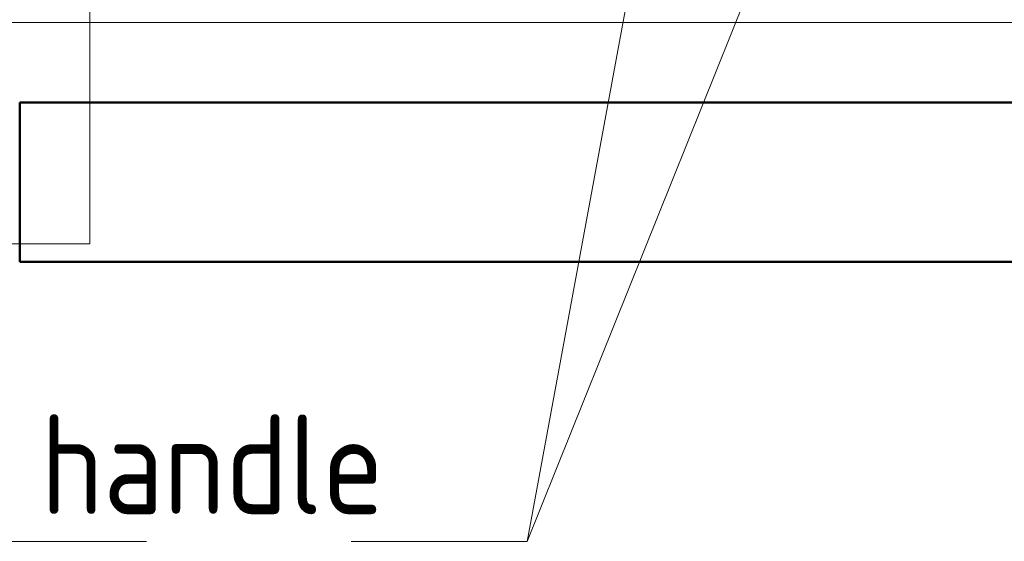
# Model space of a CAD drawing. Header units: millimetres. Extents: x -7237 to 20224, y 4737 to 43478.
# Tile 15 of 88: x 8720 to 9956, y 35125 to 35779. Entities that reach past the tile are written whole.
import ezdxf

# ---------------------------------------------------------------- set-up
doc = ezdxf.new("R2010")
doc.units = ezdxf.units.MM
for name, color, linetype, lineweight in [('A-WALL-____-MCUT', 113, 'Continuous', 50), ('A-WALL-____-OTLN', 113, 'Continuous', 20), ('I-FURN-____-MCUT', 30, 'Continuous', 9), ('I-FURN-____-OTLN', 30, 'Continuous', 20), ('P-PIPE-____-IDEN', 2, 'Continuous', 20)]:
    doc.layers.add(name, color=color, linetype=linetype, lineweight=lineweight)
doc.styles.add('GOST Common_1', font='GOST_Common.ttf', dxfattribs={"width": 0.9, "height": 125})

# ---------------------------------------------------------------- blocks, each defined once
blk = doc.blocks.new('Прямая форма - 83 new-610885-В_Этаж 02_Водопровод')
at = {"layer": 'A-WALL-____-MCUT', "color": 53}
for p, q in [((9000, 0), (7000, 0)), ((9000, -200), (9000, 0)), ((7000, -200), (9000, -200))]:
    blk.add_line(p, q, dxfattribs=at)
blk = doc.blocks.new('Прямая форма - SW - 007-610886-В_Этаж 02_Водопровод')
blk.add_blockref('Прямая форма - 83 new-610885-В_Этаж 02_Водопровод', (0, 0))
blk = doc.blocks.new('Прямая форма - 83 new-610895-В_Этаж 02_Водопровод')
at = {"layer": 'I-FURN-____-MCUT', "color": 133}
blk.add_line((0, 0), (0, -2086.6), dxfattribs=at)
blk = doc.blocks.new('Прямая форма - FU - 053-610896-В_Этаж 02_Водопровод')
blk.add_blockref('Прямая форма - 83 new-610895-В_Этаж 02_Водопровод', (0, 0))
blk = doc.blocks.new('83 new_ifc_RVT-1-В_Этаж 02_Водопровод')
at = {"layer": 'A-WALL-____-OTLN', "color": 253, "lineweight": 20, "rotation": 180}
blk.add_blockref('Прямая форма - SW - 007-610886-В_Этаж 02_Водопровод', (30210.3, 35475.8), dxfattribs=at)
at = {"layer": 'I-FURN-____-OTLN', "color": 253, "lineweight": 20, "rotation": 90}
blk.add_blockref('Прямая форма - FU - 053-610896-В_Этаж 02_Водопровод', (21110.3, 35775.8), dxfattribs=at)
blk = doc.blocks.new('ADSK_M_Арматура трубопроводов - ADSK_Наименование_Диаметр условный_30-1610245-В_Этаж 02_Водопровод')
at = {"layer": 'P-PIPE-____-IDEN'}
blk.add_line((-15, 0), (15, 0), dxfattribs=at)

msp = doc.modelspace()

# ---------------------------------------------------------------- linework, layer by layer
at = {"layer": 'P-PIPE-____-IDEN'}
for p, q in [((9497, 35882.4), (9356.9, 35125.3)), ((9642.5, 35834.9), (9356.9, 35125.3)), ((8808.1, 35814.4), (8808.1, 35498.3)), ((8808.1, 35498.3), (8709, 35498.3)), ((9356.9, 35125.3), (9136, 35125.3)), ((9356.9, 35125.3), (9136, 35125.3))]:
    msp.add_line(p, q, dxfattribs=at)

# ---------------------------------------------------------------- block references
at = {"lineweight": 9}
msp.add_blockref('83 new_ifc_RVT-1-В_Этаж 02_Водопровод', (-12490.1, 0), dxfattribs=at)
at = {"layer": 'P-PIPE-____-IDEN', "xscale": 49.99999999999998, "yscale": 49.99999999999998, "zscale": 49.99999999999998}
msp.add_blockref('ADSK_M_Арматура трубопроводов - ADSK_Наименование_Диаметр условный_30-1610245-В_Этаж 02_Водопровод', (8129.2, 35125.3), dxfattribs=at)

# ---------------------------------------------------------------- texts
at = {"layer": 'P-PIPE-____-IDEN', "lineweight": 9, "insert": (7115, 35284.3), "char_height": 125, "width": 2445.949, "attachment_point": 1, "style": 'GOST Common_1'}
msp.add_mtext('PPR Valve with chrome handle', dxfattribs=at)

doc.saveas('drawing.dxf')
